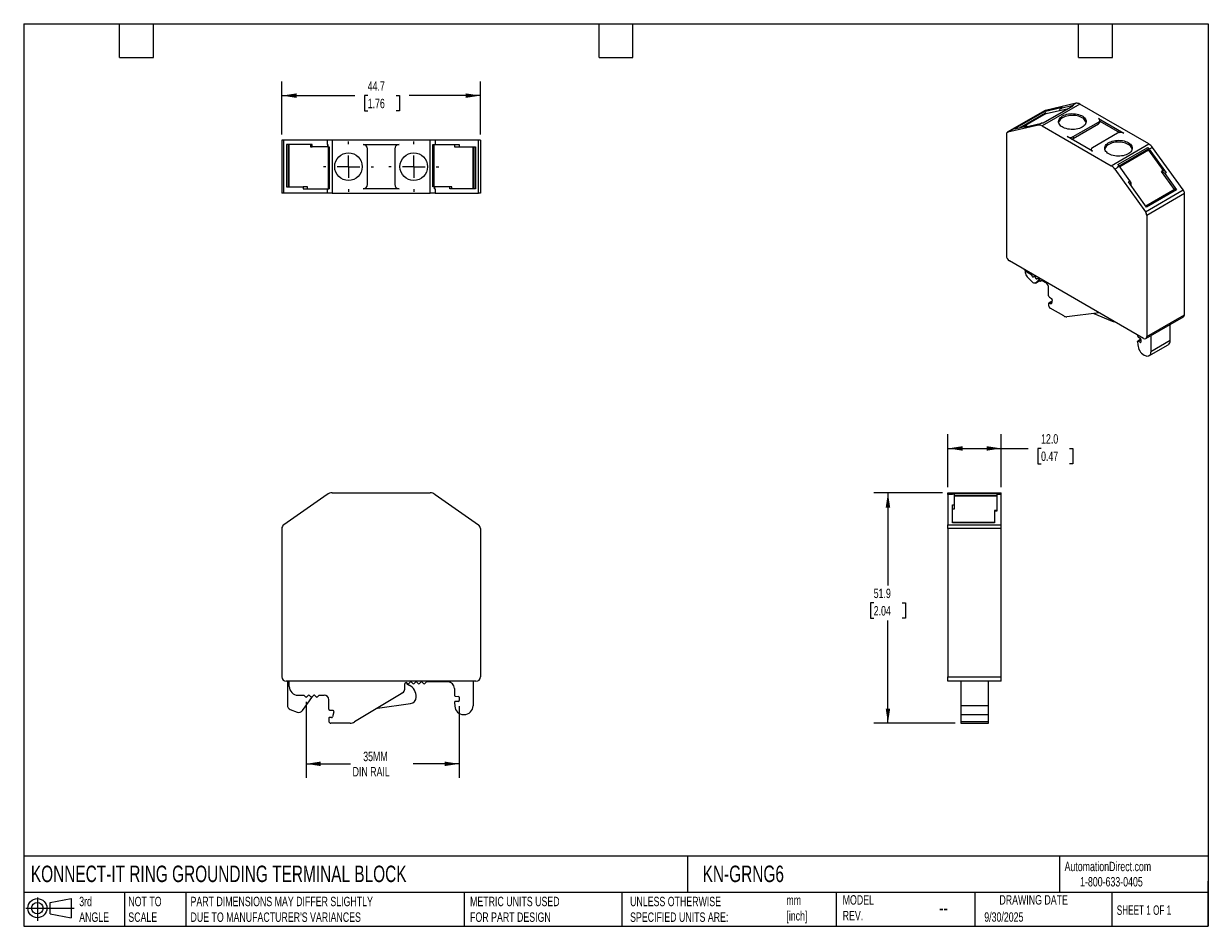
# Model space of a CAD drawing. Header units: millimetres. Extents: x 6 to 273, y 6 to 210.
import ezdxf

# ---------------------------------------------------------------- set-up
doc = ezdxf.new("R2010")
doc.units = ezdxf.units.MM
doc.linetypes.add('SLD-Center', pattern=[19.05, 15.24, -1.27, 1.27, -1.27])
doc.linetypes.add('SLD-Solid', pattern=[0])
doc.layers.add('CENTER', color=40, linetype='SLD-Center')
doc.layers.add('SLD-DEFPOINTS', color=7, linetype='Continuous')
doc.layers.add('DIMENSIONS', color=140, linetype='SLD-Solid', lineweight=25)
doc.layers.add('TEXT', color=140, linetype='SLD-Solid', lineweight=25)
doc.styles.add('SLDTEXTSTYLE0', font='TXT', dxfattribs={"width": 0.7})
doc.styles.add('SLDTEXTSTYLE1', font='TXT', dxfattribs={"width": 0.65})
doc.dimstyles.new('SLDDIMSTYLE0', dxfattribs={"dimtxt": 2.158008, "dimasz": 3.302, "dimexe": 0, "dimexo": 0.0625, "dimgap": 0.539502, "dimtad": 0, "dimtih": 1, "dimtoh": 1, "dimdec": 1, "dimrnd": 1e-09, "dimzin": 12, "dimdsep": 46, "dimtxsty": 'SLDTEXTSTYLE0', "dimsah": 1, "dimcen": 0.09, "dimadec": 0, "dimazin": 3, "dimtfac": 1, "dimtdec": 1, "dimtofl": 0, "dimtmove": 0, "dimatfit": 3, "dimfxl": 0, "dimfrac": 2, "dimtolj": 1, "dimtzin": 12, "dimarcsym": 0})
doc.dimstyles.new('SLDDIMSTYLE1', dxfattribs={"dimtxt": 2.158008, "dimasz": 3.302, "dimexe": 0, "dimexo": 0.0625, "dimgap": 0.539502, "dimtad": 0, "dimtih": 1, "dimtoh": 1, "dimdec": 1, "dimrnd": 1e-09, "dimzin": 4, "dimdsep": 46, "dimtxsty": 'SLDTEXTSTYLE0', "dimsah": 1, "dimcen": 0.09, "dimadec": 0, "dimazin": 1, "dimtfac": 1, "dimtdec": 1, "dimtofl": 0, "dimtmove": 0, "dimatfit": 3, "dimfxl": 0, "dimfrac": 2, "dimtolj": 1, "dimtzin": 12, "dimarcsym": 0})

# ---------------------------------------------------------------- blocks, each defined once
blk = doc.blocks.new('Block11')
at = {"color": 7, "linetype": 'SLD-Solid', "lineweight": 18}
for p, q in [((0, 2.88), (10.87, 2.88)), ((2.59, 5.31), (2.59, 0)), ((5.48, 4.17), (10.18, 5.03)), ((5.48, 1.6), (5.48, 4.17)), ((10.18, 5.03), (10.18, 0.73)), ((5.48, 1.6), (10.18, 0.73))]:
    blk.add_line(p, q, dxfattribs=at)
for radius in [2.15, 1.29]:
    blk.add_circle((2.59, 2.88), radius, dxfattribs=at)
blk = doc.blocks.new('Block12')
at = {"layer": 'SLD-DEFPOINTS'}
blk.add_blockref('Block11', (0, 0), dxfattribs=at)
blk = doc.blocks.new('_D')
at = {"layer": 'DIMENSIONS'}
for p, q in [((69.92, 56.86), (69.92, 39.75)), ((104.42, 55.91), (104.42, 39.75)), ((69.92, 42.93), (79.92, 42.93)), ((104.42, 42.93), (94.01, 42.93))]:
    blk.add_line(p, q, dxfattribs=at)
for points in [[(69.92, 42.93), (73.22, 42.42), (73.22, 43.43)], [(104.42, 42.93), (101.12, 43.43), (101.12, 42.42)]]:
    blk.add_solid(points, dxfattribs=at)
at = {"layer": 'DIMENSIONS', "char_height": 2.117, "attachment_point": 1, "style": 'SLDTEXTSTYLE0'}
for s, insert in [('35MM', (82.79, 45.65)), ('DIN RAIL', (80.4, 42.22))]:
    blk.add_mtext(s, dxfattribs=dict(at, insert=insert))
blk = doc.blocks.new('_D_1')
at = {"layer": 'DIMENSIONS'}
for p, q in [((214.44, 105.2), (214.44, 117.11)), ((226.44, 105.2), (226.44, 117.11)), ((214.44, 113.93), (226.44, 113.93)), ((226.44, 113.93), (232.47, 113.93)), ((235.4, 113.93), (234.67, 113.93)), ((234.67, 113.93), (234.67, 110.5)), ((241.81, 113.93), (242.53, 113.93)), ((242.53, 113.93), (242.53, 110.5)), ((234.67, 110.5), (235.4, 110.5)), ((242.53, 110.5), (241.81, 110.5))]:
    blk.add_line(p, q, dxfattribs=at)
for points in [[(214.44, 113.93), (217.74, 113.42), (217.74, 114.44)], [(226.44, 113.93), (223.14, 114.44), (223.14, 113.42)]]:
    blk.add_solid(points, dxfattribs=at)
at = {"layer": 'DIMENSIONS', "char_height": 2.117, "attachment_point": 1, "style": 'SLDTEXTSTYLE0'}
for s, insert in [('12.0', (235.4, 117.14)), ('0.47', (235.4, 113.23))]:
    blk.add_mtext(s, dxfattribs=dict(at, insert=insert))
blk = doc.blocks.new('_D_2')
at = {"layer": 'DIMENSIONS'}
for p, q in [((213.17, 103.93), (197.75, 103.93)), ((200.92, 103.93), (200.92, 83.06)), ((197.72, 79.15), (196.99, 79.15)), ((196.99, 79.15), (196.99, 75.72)), ((204.13, 79.15), (204.85, 79.15)), ((204.85, 79.15), (204.85, 75.72)), ((196.99, 75.72), (197.72, 75.72)), ((200.92, 52.06), (200.92, 75.23)), ((204.85, 75.72), (204.13, 75.72)), ((216.07, 52.06), (197.75, 52.06))]:
    blk.add_line(p, q, dxfattribs=at)
for points in [[(200.92, 103.93), (200.42, 100.63), (201.43, 100.63)], [(200.92, 52.06), (201.43, 55.36), (200.42, 55.36)]]:
    blk.add_solid(points, dxfattribs=at)
at = {"layer": 'DIMENSIONS', "char_height": 2.117, "attachment_point": 1, "style": 'SLDTEXTSTYLE0'}
for s, insert in [('51.9', (197.72, 82.36)), ('2.04', (197.72, 78.44))]:
    blk.add_mtext(s, dxfattribs=dict(at, insert=insert))
blk = doc.blocks.new('_D_3')
at = {"layer": 'DIMENSIONS'}
for p, q in [((64.47, 184.63), (64.47, 196.53)), ((109.17, 184.63), (109.17, 196.53)), ((64.47, 193.36), (80.88, 193.36)), ((83.8, 193.36), (83.08, 193.36)), ((83.08, 193.36), (83.08, 189.93)), ((90.21, 193.36), (90.94, 193.36)), ((90.94, 193.36), (90.94, 189.93)), ((109.17, 193.36), (93.14, 193.36)), ((83.08, 189.93), (83.8, 189.93)), ((90.94, 189.93), (90.21, 189.93))]:
    blk.add_line(p, q, dxfattribs=at)
for points in [[(64.47, 193.36), (67.77, 192.85), (67.77, 193.86)], [(109.17, 193.36), (105.87, 193.86), (105.87, 192.85)]]:
    blk.add_solid(points, dxfattribs=at)
at = {"layer": 'DIMENSIONS', "char_height": 2.117, "attachment_point": 1, "style": 'SLDTEXTSTYLE0'}
for s, insert in [('44.7', (83.8, 196.57)), ('1.76', (83.8, 192.65))]:
    blk.add_mtext(s, dxfattribs=dict(at, insert=insert))
blk = doc.blocks.new('SW_CENTERMARKSYMBOL_0')
at = {"layer": 'CENTER', "color": 0}
for p, q in [((0, 5.08), (0, 5.64)), ((-5.08, 0), (-5.64, 0)), ((0, 0), (-2.54, 0)), ((0, 0), (0, 2.54)), ((0, 0), (0, -2.54)), ((0, 0), (2.54, 0)), ((5.08, 0), (5.64, 0)), ((0, -5.08), (0, -5.64))]:
    blk.add_line(p, q, dxfattribs=at)
blk = doc.blocks.new('SW_CENTERMARKSYMBOL_1')
at = {"layer": 'CENTER', "color": 0}
for p, q in [((0, 5.08), (0, 5.64)), ((-5.08, 0), (-5.64, 0)), ((0, 0), (-2.54, 0)), ((0, 0), (0, 2.54)), ((0, 0), (0, -2.54)), ((0, 0), (2.54, 0)), ((5.08, 0), (5.64, 0)), ((0, -5.08), (0, -5.64))]:
    blk.add_line(p, q, dxfattribs=at)

msp = doc.modelspace()

# ---------------------------------------------------------------- linework, layer by layer
for p, q in [((236.29, 189.99), (227.8, 185.1)), ((227.89, 185.13), (236.38, 190.03)), ((236.13, 189.73), (229.41, 185.85)), ((230.57, 186.12), (236.43, 189.5)), ((244.1, 191.46), (235.61, 186.56)), ((242.5, 191.01), (235.81, 187.15)), ((242.58, 191.02), (235.86, 187.14)), ((240.22, 190.67), (236.13, 189.73)), ((243.29, 191.63), (236.38, 190.03)), ((236.43, 189.5), (236.51, 189.32)), ((236.51, 189.32), (239.56, 190.02)), ((241.26, 190.29), (239.56, 189.9)), ((240.12, 190.64), (239.77, 190.43)), ((242.32, 191.04), (239.86, 190.47)), ((239.86, 190.47), (240.22, 190.67)), ((242.68, 191.24), (242.32, 191.04)), ((242.32, 191.04), (242.33, 191.03)), ((242.33, 191.03), (242.68, 191.24)), ((243.29, 191.63), (242.58, 191.22)), ((242.58, 191.22), (242.68, 191.24)), ((242.68, 191.24), (242.68, 191.24)), ((259.67, 182.47), (244.1, 191.46)), ((234.8, 186.73), (227.89, 185.13)), ((236.51, 189.32), (231.23, 186.27)), ((231.7, 186.26), (235.51, 187.14)), ((235.51, 187.14), (234.8, 186.73)), ((242.65, 184.12), (248.31, 187.39)), ((242.65, 183.72), (248.31, 186.98)), ((248.31, 188.21), (254.04, 184.9)), ((248.31, 186.98), (248.31, 187.39)), ((248.6, 187.39), (248.6, 187.8)), ((248.6, 187.63), (253.07, 185.05)), ((227.59, 184.64), (227.59, 157.36)), ((229.41, 185.85), (232.05, 186.46)), ((232.05, 186.46), (231.7, 186.26)), ((235.61, 186.56), (251.18, 177.57)), ((246.97, 180.82), (241.24, 184.12)), ((242.65, 184.12), (242.65, 183.72)), ((252.62, 184.9), (246.97, 181.63)), ((64.47, 183.36), (64.47, 171.36)), ((64.9, 183.36), (64.47, 183.36)), ((64.9, 171.36), (64.9, 183.36)), ((74.66, 183.36), (64.9, 183.36)), ((71.32, 182.36), (65.55, 182.36)), ((65.55, 182.36), (65.55, 172.86)), ((65.96, 172.86), (65.96, 182.36)), ((66.08, 182.36), (66.08, 172.86)), ((70.89, 182.36), (70.89, 181.86)), ((70.89, 181.86), (71.32, 181.86)), ((71.32, 181.86), (71.32, 182.36)), ((74.8, 181.86), (71.32, 181.86)), ((74.66, 183.36), (74.66, 182.36)), ((75.81, 183.36), (74.66, 183.36)), ((74.66, 182.36), (74.8, 182.36)), ((74.8, 182.36), (74.8, 181.86)), ((74.81, 182.36), (74.8, 182.36)), ((74.8, 181.86), (74.81, 181.86)), ((74.81, 181.86), (74.81, 182.36)), ((74.81, 181.86), (75.16, 181.86)), ((74.95, 172.36), (74.95, 181.86)), ((74.96, 181.86), (74.96, 172.36)), ((75.16, 181.86), (75.16, 172.36)), ((75.81, 183.36), (75.81, 171.36)), ((97.83, 183.36), (75.81, 183.36)), ((82.77, 182.36), (90.87, 182.36)), ((97.83, 171.36), (97.83, 183.36)), ((98.98, 183.36), (97.83, 183.36)), ((98.48, 182.36), (98.98, 182.36)), ((98.48, 172.86), (98.48, 182.36)), ((98.68, 172.86), (98.68, 182.36)), ((98.69, 182.36), (98.69, 172.86)), ((98.98, 183.36), (98.98, 182.36)), ((108.74, 183.36), (98.98, 183.36)), ((98.98, 182.36), (104.37, 182.36)), ((103.37, 182.36), (103.37, 181.86)), ((103.37, 181.86), (104.37, 181.86)), ((104.37, 182.36), (104.37, 181.86)), ((104.37, 181.86), (108.09, 181.86)), ((107.56, 172.36), (107.56, 181.86)), ((107.68, 181.86), (107.68, 172.36)), ((108.09, 181.86), (108.09, 172.36)), ((108.74, 171.36), (108.74, 183.36)), ((109.17, 183.36), (108.74, 183.36)), ((109.17, 183.36), (109.17, 171.36)), ((251.18, 177.57), (259.67, 182.47)), ((252.7, 177.83), (259.42, 181.71)), ((260.48, 181.7), (259.77, 181.3)), ((267.38, 172.13), (260.48, 181.7)), ((83.77, 173.36), (83.77, 181.36)), ((89.87, 181.36), (89.87, 173.36)), ((246.67, 181.23), (246.67, 180.99)), ((252.99, 177.5), (259.52, 181.27)), ((259.46, 181.21), (253.01, 177.48)), ((259.57, 181.08), (253.1, 177.35)), ((259.52, 181.27), (259.46, 181.21)), ((259.57, 181.08), (262.88, 176.49)), ((259.77, 181.3), (263.58, 176.01)), ((252.7, 177.21), (251.99, 176.81)), ((251.99, 176.81), (258.9, 167.23)), ((252.95, 177.55), (252.6, 177.35)), ((252.6, 177.35), (252.7, 177.21)), ((252.6, 177.35), (252.6, 177.35)), ((255.42, 174.14), (252.95, 177.55)), ((262.88, 176.49), (262.52, 176.29)), ((265.46, 172.21), (262.52, 176.29)), ((255.06, 173.94), (255.42, 174.14)), ((259.15, 168.28), (255.06, 173.94)), ((263.58, 176.01), (263.23, 175.81)), ((263.23, 175.81), (265.86, 172.16)), ((64.9, 171.36), (64.47, 171.36)), ((74.66, 171.36), (64.9, 171.36)), ((65.55, 172.86), (69.27, 172.86)), ((69.27, 172.86), (69.27, 172.36)), ((70.27, 172.86), (69.27, 172.86)), ((69.27, 172.36), (74.66, 172.36)), ((70.27, 172.36), (70.27, 172.86)), ((74.66, 172.36), (74.66, 171.36)), ((74.66, 172.36), (75.16, 172.36)), ((75.81, 171.36), (74.66, 171.36)), ((75.81, 171.36), (97.83, 171.36)), ((90.87, 172.36), (82.77, 172.36)), ((98.98, 171.36), (97.83, 171.36)), ((98.83, 172.86), (98.48, 172.86)), ((98.83, 172.36), (98.83, 172.86)), ((98.84, 172.86), (98.83, 172.86)), ((98.84, 172.36), (98.83, 172.36)), ((98.84, 172.86), (98.84, 172.36)), ((102.32, 172.86), (98.84, 172.86)), ((98.84, 172.36), (98.98, 172.36)), ((98.98, 172.36), (98.98, 171.36)), ((98.98, 171.36), (108.74, 171.36)), ((102.32, 172.36), (102.32, 172.86)), ((102.74, 172.86), (102.32, 172.86)), ((108.09, 172.36), (102.32, 172.36)), ((102.74, 172.36), (102.74, 172.86)), ((109.17, 171.36), (108.74, 171.36)), ((255.62, 173.17), (255.71, 173.23)), ((258.9, 167.23), (267.38, 172.13)), ((265.59, 172.29), (259, 168.48)), ((265.86, 172.16), (259.15, 168.28)), ((267.69, 171.29), (259.2, 166.39)), ((267.69, 144.01), (267.69, 171.29)), ((259.2, 166.39), (259.2, 139.11)), ((258.49, 138.7), (228.3, 156.13)), ((231.84, 153.96), (231.84, 153.57)), ((232.22, 153.67), (233.13, 153.15)), ((232.29, 152.55), (233.4, 151.41)), ((233.13, 153.15), (233.4, 152.69)), ((233.4, 152.69), (233.41, 152.68)), ((233.59, 152.57), (233.6, 152.58)), ((233.6, 152.58), (233.82, 152.71)), ((233.6, 152.58), (233.82, 152.7)), ((234.02, 152.59), (234.25, 152.2)), ((234.25, 152.2), (234.25, 152.19)), ((234.44, 152.08), (234.45, 152.09)), ((234.67, 152.22), (234.45, 152.09)), ((234.45, 152.09), (234.67, 152.21)), ((234.87, 152.1), (235.09, 151.71)), ((234.15, 151.16), (235.1, 151.7)), ((234.23, 151.21), (234.95, 151.96)), ((235.09, 151.71), (234.23, 151.21)), ((235.09, 151.71), (235.1, 151.7)), ((235.28, 151.59), (235.29, 151.6)), ((235.29, 151.6), (235.56, 151.75)), ((235.56, 151.75), (235.29, 151.6)), ((235.56, 151.75), (236.4, 151.27)), ((237.1, 148.3), (237.1, 150.04)), ((237.86, 147.09), (237.14, 146.68)), ((237.23, 148.03), (237.25, 148.02)), ((237.24, 146.67), (237.84, 147.01)), ((237.25, 148.02), (237.28, 148)), ((237.28, 148), (237.76, 147.72)), ((237.93, 147.36), (237.71, 146.55)), ((237.1, 146.59), (237.1, 146.12)), ((237.54, 146.5), (237.24, 146.67)), ((240.5, 143.75), (237.46, 145.51)), ((237.73, 146.61), (237.54, 146.5)), ((248.51, 144.47), (241.23, 143.56)), ((247.27, 144.31), (251.43, 142.58)), ((258.99, 138.65), (267.48, 143.55)), ((259.2, 139.11), (267.69, 144.01)), ((264.47, 138.2), (264.47, 141.81)), ((257.11, 139.5), (257.11, 139.3)), ((257.24, 139.06), (257.76, 138.71)), ((260.08, 139.28), (260.08, 135.67)), ((257.12, 137.99), (257.17, 137.24)), ((257.89, 138.51), (257.17, 138.1)), ((257.27, 138.09), (257.89, 138.45)), ((257.75, 137.81), (257.27, 138.09)), ((257.89, 137.89), (257.75, 137.81)), ((257.89, 138.47), (257.89, 137.89)), ((259.67, 134.76), (264.05, 137.29)), ((264.47, 138.2), (260.08, 135.67)), ((258.58, 134.91), (258.67, 134.86)), ((74.66, 103.57), (64.9, 96.73)), ((74.8, 103.67), (74.66, 103.57)), ((74.8, 103.67), (74.81, 103.66)), ((75.81, 103.93), (97.83, 103.93)), ((98.84, 103.67), (98.83, 103.66)), ((98.84, 103.67), (98.98, 103.57)), ((98.98, 103.57), (108.74, 96.73)), ((214.44, 103.93), (226.44, 103.93)), ((214.44, 103.57), (214.44, 103.93)), ((215.44, 103.57), (214.44, 103.57)), ((214.44, 103.57), (214.44, 96.73)), ((215.44, 103.67), (215.44, 103.57)), ((215.94, 103.67), (215.44, 103.67)), ((215.94, 103.82), (225.44, 103.82)), ((215.94, 103.66), (215.94, 103.82)), ((215.94, 101.23), (215.94, 103.67)), ((215.94, 103.37), (225.44, 103.37)), ((225.44, 103.25), (215.94, 103.25)), ((225.44, 103.16), (215.94, 103.16)), ((225.44, 103.82), (225.44, 103.57)), ((225.44, 103.57), (225.44, 99.8)), ((226.44, 103.57), (225.44, 103.57)), ((226.44, 103.57), (226.44, 103.93)), ((226.44, 96.73), (226.44, 103.57)), ((215.44, 101.23), (215.94, 101.23)), ((215.44, 97.19), (215.44, 101.23)), ((215.44, 100.32), (215.94, 100.32)), ((215.94, 100.32), (215.94, 101.23)), ((225.44, 99.98), (224.94, 99.98)), ((224.94, 99.98), (224.94, 99.8)), ((224.94, 99.8), (224.94, 97.19)), ((225.44, 99.8), (224.94, 99.8)), ((214.44, 96.73), (226.44, 96.73)), ((214.44, 95.91), (214.44, 96.73)), ((224.94, 97.24), (215.44, 97.24)), ((224.94, 97.19), (215.44, 97.19)), ((226.44, 95.91), (226.44, 96.73)), ((64.47, 95.91), (64.47, 62.5)), ((109.17, 95.91), (109.17, 62.5)), ((214.44, 95.91), (214.44, 62.5)), ((226.44, 95.91), (214.44, 95.91)), ((226.44, 62.5), (226.44, 95.91)), ((108.17, 61.5), (65.47, 61.5)), ((65.72, 61.5), (65.72, 56.12)), ((66.12, 60.37), (66.12, 61.5)), ((96.66, 60.99), (97.04, 61.37)), ((101.82, 61.37), (97.04, 61.37)), ((107.52, 61.5), (107.52, 56.02)), ((214.44, 62.5), (226.44, 62.5)), ((214.44, 61.5), (214.44, 62.5)), ((226.44, 61.5), (214.44, 61.5)), ((217.34, 61.5), (217.34, 56.02)), ((223.54, 56.02), (223.54, 61.5)), ((226.44, 61.5), (226.44, 62.5)), ((91.34, 58.72), (80.86, 52.35)), ((91.66, 58.91), (91.34, 58.72)), ((92.14, 59.77), (92.14, 60.91)), ((92.51, 61.1), (92.43, 61.21)), ((92.65, 61.12), (92.78, 60.99)), ((93.06, 60.99), (93.38, 61.31)), ((93.66, 61.31), (93.98, 60.99)), ((94.26, 60.99), (94.58, 61.31)), ((94.86, 61.31), (95.18, 60.99)), ((95.46, 60.99), (95.78, 61.31)), ((96.06, 61.31), (96.38, 60.99)), ((103.32, 59.87), (103.32, 58.36)), ((68.12, 58.37), (69.4, 58.37)), ((69.1, 54.92), (70.67, 57.1)), ((69.4, 58.37), (69.78, 57.99)), ((69.78, 57.99), (69.79, 57.98)), ((70.05, 57.98), (70.06, 57.99)), ((70.06, 57.99), (70.38, 58.31)), ((70.66, 58.31), (70.98, 57.99)), ((70.67, 57.1), (71.39, 58.1)), ((70.98, 57.99), (70.99, 57.98)), ((71.25, 57.98), (71.26, 57.99)), ((71.26, 57.99), (71.58, 58.31)), ((71.39, 58.1), (71.44, 58.18)), ((71.86, 58.31), (72.18, 57.99)), ((72.18, 57.99), (72.19, 57.98)), ((72.45, 57.98), (72.46, 57.99)), ((72.46, 57.99), (72.84, 58.37)), ((72.84, 58.37), (74.02, 58.37)), ((75.02, 55.24), (75.02, 57.37)), ((86, 55.48), (93.43, 56.51)), ((103.33, 56.77), (103.39, 55.88)), ((103.5, 58.16), (104.24, 58.1)), ((104.22, 56.98), (103.53, 56.98)), ((104.42, 57.9), (104.42, 57.18)), ((217.34, 56.02), (217.34, 54.02)), ((223.54, 56.02), (217.34, 56.02)), ((223.54, 54.02), (223.54, 56.02)), ((66.36, 55.19), (67.93, 54.57)), ((75.2, 55), (75.22, 54.99)), ((75.22, 54.99), (75.27, 54.99)), ((75.27, 54.99), (75.95, 54.99)), ((76.19, 54.67), (75.88, 53.52)), ((105.39, 54.02), (105.52, 54.02)), ((217.34, 54.02), (223.54, 54.02)), ((217.34, 54.02), (217.34, 52.35)), ((223.54, 52.35), (223.54, 54.02)), ((75.02, 53.14), (75.02, 52.56)), ((75.64, 53.34), (75.22, 53.34)), ((79.82, 52.06), (75.52, 52.06)), ((223.54, 52.35), (217.34, 52.35)), ((217.34, 52.35), (217.34, 52.06)), ((217.34, 52.06), (223.54, 52.06)), ((223.54, 52.06), (223.54, 52.35))]:
    msp.add_line(p, q)
at = {"flags": 128}
for points in [[(236.38, 190.03), (236.31, 190.01), (236.29, 189.99)], [(240.12, 190.64), (240.14, 190.65), (240.22, 190.67)], [(242.58, 191.02), (242.53, 191.02), (242.5, 191.01)], [(244.63, 186.25), (244.34, 186.1), (244.02, 185.97), (243.67, 185.87), (243.31, 185.79), (242.93, 185.74), (242.54, 185.72), (242.15, 185.73), (241.77, 185.77), (241.39, 185.83), (241.03, 185.92), (240.7, 186.03), (240.39, 186.17), (240.12, 186.33), (239.88, 186.51), (239.68, 186.7), (239.53, 186.91), (239.42, 187.12), (239.36, 187.34), (239.34, 187.57), (239.38, 187.79), (239.46, 188.01), (239.6, 188.22), (239.77, 188.42), (239.99, 188.61), (240.25, 188.78), (240.54, 188.93), (240.86, 189.05), (241.21, 189.15), (241.58, 189.23), (241.96, 189.28), (242.34, 189.3), (242.73, 189.29), (243.12, 189.26), (243.49, 189.2), (243.85, 189.11), (244.18, 188.99), (244.49, 188.85), (244.77, 188.7), (245.01, 188.52), (245.2, 188.32), (245.36, 188.12), (245.47, 187.9), (245.53, 187.68), (245.54, 187.46), (245.5, 187.23), (245.42, 187.01), (245.29, 186.8), (245.11, 186.6), (244.89, 186.42), (244.63, 186.25)], [(245.52, 187.31), (245.47, 187.49), (245.36, 187.71), (245.2, 187.92), (245.01, 188.11), (244.77, 188.29), (244.49, 188.45), (244.18, 188.58), (243.85, 188.7), (243.49, 188.79), (243.12, 188.85), (242.73, 188.89), (242.34, 188.89), (241.96, 188.87), (241.58, 188.82), (241.21, 188.75), (240.86, 188.64), (240.54, 188.52), (240.25, 188.37), (239.99, 188.2), (239.77, 188.02), (239.6, 187.81), (239.46, 187.6), (239.38, 187.38), (239.36, 187.31)], [(255.03, 182.78), (255.29, 182.61), (255.5, 182.42), (255.68, 182.22), (255.81, 182.01), (255.9, 181.79), (255.93, 181.57), (255.92, 181.34), (255.86, 181.12), (255.75, 180.91), (255.6, 180.7), (255.4, 180.51), (255.16, 180.33), (254.89, 180.17), (254.58, 180.03), (254.24, 179.92), (253.89, 179.83), (253.51, 179.77), (253.13, 179.73), (252.74, 179.72), (252.35, 179.74), (251.97, 179.79), (251.61, 179.87), (251.26, 179.97), (250.94, 180.1), (250.64, 180.25), (250.39, 180.41), (250.17, 180.6), (249.99, 180.8), (249.86, 181.01), (249.77, 181.23), (249.74, 181.46), (249.75, 181.68), (249.81, 181.9), (249.92, 182.12), (250.07, 182.32), (250.27, 182.52), (250.51, 182.7), (250.79, 182.85), (251.09, 182.99), (251.43, 183.11), (251.79, 183.2), (252.16, 183.26), (252.54, 183.29), (252.93, 183.3), (253.32, 183.28), (253.7, 183.23), (254.07, 183.15), (254.41, 183.05), (254.74, 182.93), (255.03, 182.78)], [(255.03, 182.37), (254.74, 182.52), (254.41, 182.64), (254.07, 182.75), (253.7, 182.82), (253.32, 182.87), (252.93, 182.89), (252.54, 182.89), (252.16, 182.85), (251.79, 182.79), (251.43, 182.7), (251.09, 182.58), (250.79, 182.45), (250.51, 182.29), (250.27, 182.11), (250.07, 181.92), (249.92, 181.71), (249.81, 181.49), (249.76, 181.31)], [(265.86, 172.16), (265.83, 172.2), (265.79, 172.24), (265.75, 172.27), (265.71, 172.29), (265.67, 172.3), (265.63, 172.3), (265.6, 172.29), (265.59, 172.29)], [(233.82, 152.7), (233.84, 152.71), (233.87, 152.71), (233.89, 152.71), (233.92, 152.69), (233.95, 152.68), (233.98, 152.65), (234, 152.62), (234.02, 152.59)], [(234.67, 152.21), (234.69, 152.22), (234.72, 152.22), (234.74, 152.22), (234.77, 152.2), (234.8, 152.19), (234.82, 152.16), (234.85, 152.13), (234.87, 152.1)], [(234.23, 151.21), (234.15, 151.16), (234.06, 151.12), (233.96, 151.11), (233.85, 151.12), (233.74, 151.16), (233.62, 151.22), (233.51, 151.31), (233.4, 151.41)], [(237.71, 146.55), (237.7, 146.52), (237.69, 146.5), (237.67, 146.49), (237.65, 146.48), (237.62, 146.47), (237.6, 146.48), (237.57, 146.48), (237.54, 146.5)], [(257.12, 137.99), (257.13, 138.03), (257.13, 138.05), (257.14, 138.08), (257.16, 138.09), (257.18, 138.1), (257.21, 138.1), (257.24, 138.1), (257.27, 138.09)], [(260.08, 135.67), (260.07, 135.43), (260.01, 135.21), (259.93, 135.02), (259.81, 134.87), (259.67, 134.76), (259.5, 134.69), (259.31, 134.66), (259.11, 134.68), (258.89, 134.75), (258.67, 134.86)]]:
    msp.add_lwpolyline(points, dxfattribs=at)
for centre in [(79.47, 177.36), (94.17, 177.36)]:
    msp.add_circle(centre, 3.1)
for centre, radius, start, end in [((236.12, 189.4), 0.325, 16.852, 87.1752), ((240.03, 190.02), 0.485, 110.866, 193.5948), ((242.41, 190.11), 0.928, 79.3302, 94.8741), ((243.47, 190.5), 1.14, 56.6986, 99.2317), ((234.98, 185.6), 1.14, 56.6986, 99.2317), ((235.69, 186.29), 0.872, 78.9234, 102.2432), ((248.16, 187.8), 0.437, 290.7834, 69.2166), ((248.1, 187.44), 0.503, 294.3747, 354.3052), ((228.04, 184.7), 0.456, 109.1554, 188.1294), ((232.14, 185.94), 0.524, 63.5228, 100.3235), ((241.95, 185.49), 1.54, 242.6097, 297.3903), ((253.33, 183.54), 1.54, 62.6097, 117.3903), ((82.77, 181.36), 1, 0, 90), ((90.87, 181.36), 1, 90, 180), ((242.02, 184.87), 1.32, 278.0991, 298.7709), ((247.12, 181.23), 0.437, 110.7834, 249.2166), ((254.31, 180.87), 1.66, 15.3575, 64.4649), ((257.23, 179.47), 3.13, 35.6825, 45.6129), ((259.2, 181.42), 0.359, 335.2961, 51.9661), ((258.26, 180.16), 2.71, 34.8517, 58.6072), ((257.57, 179.64), 2.46, 35.7969, 39.7067), ((249.77, 175.26), 2.71, 34.8517, 58.6072), ((250.02, 175.28), 3.3, 35.8046, 38.7213), ((250.57, 175.65), 3.04, 38.6546, 45.6881), ((262.35, 175.27), 1.03, 31.3641, 80.3365), ((262.7, 175.48), 1.03, 31.3641, 80.3365), ((82.77, 173.36), 1, 270, 0), ((90.87, 173.36), 1, 180, 270), ((254.26, 173.26), 1.46, 358.8876, 37.3768), ((266.18, 171.22), 1.51, 2.4439, 36.9213), ((257.69, 166.33), 1.51, 2.4439, 36.9213), ((229.13, 157.43), 1.54, 182.6055, 237.3945), ((233.58, 155.91), 2.62, 219.5141, 238.7786), ((233.39, 153.65), 1.56, 182.8716, 224.7157), ((233.57, 152.75), 0.179, 203.9779, 276.0269), ((234.42, 152.26), 0.179, 203.9791, 276.0265), ((235.27, 151.77), 0.179, 203.9789, 276.0264), ((235.57, 149.97), 1.54, 2.6055, 57.3946), ((237.49, 148.32), 0.392, 182.9303, 227.6408), ((237.19, 146.6), 0.0873, 50.7966, 189.214), ((237.57, 147.41), 0.362, 352.4848, 58.6724), ((237.87, 146.15), 0.768, 182.6055, 237.3945), ((241.14, 144.77), 1.21, 237.4255, 274.0522), ((251.75, 143.27), 0.759, 245.0224, 279.7077), ((267.2, 143.95), 0.493, 305.0133, 6.2988), ((257.42, 139.31), 0.311, 182.8153, 234.009), ((257.58, 138.46), 0.311, 2.8155, 54.0089), ((258.77, 139.04), 0.437, 230.7967, 9.214), ((260.25, 137.51), 3.09, 184.9337, 237.3274), ((257.81, 137.87), 0.0873, 230.7971, 9.2141), ((263.49, 138.09), 0.982, 304.8612, 6.4509), ((75.81, 101.93), 2, 90, 125), ((97.83, 101.93), 2, 55, 90), ((65.47, 95.91), 1, 125, 180), ((108.17, 95.91), 1, 0, 55), ((65.47, 62.5), 1, 180, 270), ((93.52, 61.17), 0.2, 45.0002, 134.9999), ((94.72, 61.17), 0.2, 45, 135), ((95.92, 61.17), 0.2, 45.0001, 135.0001), ((101.82, 59.87), 1.5, 0, 90), ((108.17, 62.5), 1, 270, 0), ((68.12, 60.37), 2, 180, 270), ((91.14, 59.77), 1, 301.264, 0), ((92.44, 60.91), 0.3, 44.9998, 179.9998), ((94.02, 62.42), 2, 221.0431, 243.3218), ((92.92, 61.13), 0.2, 225.0002, 314.9997), ((91.82, 58.04), 2.9, 358.2004, 63.3218), ((94.12, 61.13), 0.2, 225, 314.9998), ((95.32, 61.13), 0.2, 225, 314.9997), ((96.52, 61.13), 0.2, 224.9999, 314.9998), ((66.72, 56.12), 1, 180, 248.6669), ((69.92, 58.13), 0.2, 229.9844, 310.0156), ((70.52, 58.17), 0.2, 45, 135), ((71.12, 58.13), 0.2, 229.9848, 310.0156), ((71.72, 58.17), 0.2, 44.9999, 135.0001), ((72.32, 58.13), 0.2, 229.9844, 310.0155), ((74.02, 57.37), 1, 360, 90), ((93.22, 57.99), 1.5, 277.9058, 358.2004), ((103.52, 58.36), 0.2, 179.9997, 264.5029), ((103.53, 56.78), 0.2, 90, 183.9153), ((104.22, 57.18), 0.2, 270.0002, 0), ((104.22, 57.9), 0.2, 0, 84.5028), ((105.52, 56.02), 2, 270, 0), ((68.29, 55.51), 1, 248.6668, 324.2486), ((75.27, 55.24), 0.25, 179.9998, 253.7426), ((75.64, 53.59), 0.25, 270, 344.7449), ((75.95, 54.74), 0.25, 344.7449, 90), ((105.39, 56.02), 2, 183.9152, 270), ((75.22, 53.14), 0.2, 89.9999, 180), ((75.52, 52.56), 0.5, 180, 270), ((79.82, 54.06), 2, 270, 301.2642)]:
    msp.add_arc(centre, radius, start, end)
at = {"layer": 'TEXT'}
for p, q in [((6.35, 209.55), (273.05, 209.55)), ((6.35, 209.55), (6.35, 6.35)), ((27.94, 201.93), (27.94, 209.55)), ((35.56, 201.93), (35.56, 209.55)), ((135.89, 201.93), (135.89, 209.55)), ((143.51, 201.93), (143.51, 209.55)), ((243.84, 201.93), (243.84, 209.55)), ((251.46, 201.93), (251.46, 209.55)), ((273.05, 209.55), (273.05, 6.35)), ((27.94, 201.93), (35.56, 201.93)), ((135.89, 201.93), (143.51, 201.93)), ((243.84, 201.93), (251.46, 201.93)), ((273.05, 22.13), (6.35, 22.13)), ((155.76, 22.13), (155.76, 13.97)), ((239.58, 22.13), (239.58, 13.97)), ((273.05, 6.35), (273.05, 16.51)), ((273.05, 13.97), (6.35, 13.97)), ((29.04, 13.97), (29.04, 6.35)), ((42.84, 13.97), (42.84, 6.35)), ((105.48, 13.97), (105.48, 6.35)), ((141, 13.97), (141, 6.35)), ((189.3, 13.97), (189.3, 6.35)), ((220.47, 13.97), (220.47, 6.35)), ((251.35, 13.97), (251.35, 6.35)), ((6.35, 6.35), (273.05, 6.35))]:
    msp.add_line(p, q, dxfattribs=at)

# ---------------------------------------------------------------- block references
at = {"layer": 'CENTER'}
for name, p in [('SW_CENTERMARKSYMBOL_1', (79.47, 177.36)), ('SW_CENTERMARKSYMBOL_0', (94.17, 177.36))]:
    msp.add_blockref(name, p, dxfattribs=at)
at = {"layer": 'SLD-DEFPOINTS'}
msp.add_blockref('Block12', (6.84, 7.55), dxfattribs=at)

# ---------------------------------------------------------------- texts
at = {"layer": 'TEXT'}
for s, insert, char_height, attachment_point, style in [('KONNECT-IT RING GROUNDING TERMINAL BLOCK', (7.97, 20.01), 3.7042, 1, 'SLDTEXTSTYLE0'), ('KN-GRNG6', (159.21, 20.01), 3.704, 1, 'SLDTEXTSTYLE0'), ('AutomationDirect.com', (240.69, 20.88), 2.1167, 1, 'SLDTEXTSTYLE0'), ('1-800-633-0405', (244.19, 17.44), 2.1167, 1, 'SLDTEXTSTYLE0'), ('MODEL ^JREV.', (190.73, 13.36), 2.1167, 1, 'SLDTEXTSTYLE0'), ('DRAWING DATE', (233.73, 13.36), 2.1167, 2, 'SLDTEXTSTYLE0'), ('3rd^JANGLE', (18.85, 13), 2.117, 1, 'SLDTEXTSTYLE0'), ('NOT TO^JSCALE', (29.91, 13), 2.1167, 1, 'SLDTEXTSTYLE0'), ("PART DIMENSIONS MAY DIFFER SLIGHTLY ^JDUE TO MANUFACTURER'S VARIANCES", (43.91, 13), 2.1167, 1, 'SLDTEXTSTYLE0'), ('METRIC UNITS USED ^JFOR PART DESIGN', (106.85, 13), 2.1167, 1, 'SLDTEXTSTYLE0'), ('UNLESS OTHERWISE ^JSPECIFIED UNITS ARE:', (142.87, 13), 2.1167, 1, 'SLDTEXTSTYLE0'), ('mm^J[inch]', (178.06, 13.3), 2.117, 1, 'SLDTEXTSTYLE0'), ('SHEET 1 OF 1', (252.44, 11.05), 2.1167, 1, 'SLDTEXTSTYLE1'), ('--', (212.43, 12.11), 3.175, 1, 'SLDTEXTSTYLE0'), ('9/30/2025', (222.61, 9.5), 2.117, 1, 'SLDTEXTSTYLE0')]:
    msp.add_mtext(s, dxfattribs=dict(at, insert=insert, char_height=char_height, attachment_point=attachment_point, style=style))

# ---------------------------------------------------------------- dimensions: what is measured, and where the dimension line sits
at = {"layer": 'DIMENSIONS'}
for base, p1, p2, dimstyle, picture, middle in [((64.47, 193.36), (109.17, 183.36), (64.47, 183.36), 'SLDDIMSTYLE0', '_D_3', (87.01, 193.36)), ((226.44, 113.93), (214.44, 103.93), (226.44, 103.93), 'SLDDIMSTYLE1', '_D_1', (238.6, 113.93))]:
    dim = msp.add_linear_dim(base=base, p1=p1, p2=p2, dimstyle=dimstyle, dxfattribs=at)
    dim.commit()
    dim.dimension.update_dxf_attribs({"geometry": picture, "text_midpoint": middle, "dimtype": 160})
dim = msp.add_linear_dim(base=(200.92, 52.06), p1=(214.44, 103.93), p2=(217.34, 52.06), angle=90, dimstyle='SLDDIMSTYLE0', dxfattribs=at)
dim.commit()
dim.dimension.update_dxf_attribs({"geometry": '_D_2', "text_midpoint": (200.92, 79.15), "dimtype": 160})
dim = msp.add_linear_dim(base=(104.42, 42.93), p1=(69.92, 58.13), p2=(104.42, 57.18), text='35MM\\PDIN RAIL', dimstyle='SLDDIMSTYLE0', dxfattribs=at)
dim.commit()
dim.dimension.update_dxf_attribs({"geometry": '_D', "text_midpoint": (86.96, 42.93), "dimtype": 160})

doc.saveas('drawing.dxf')
